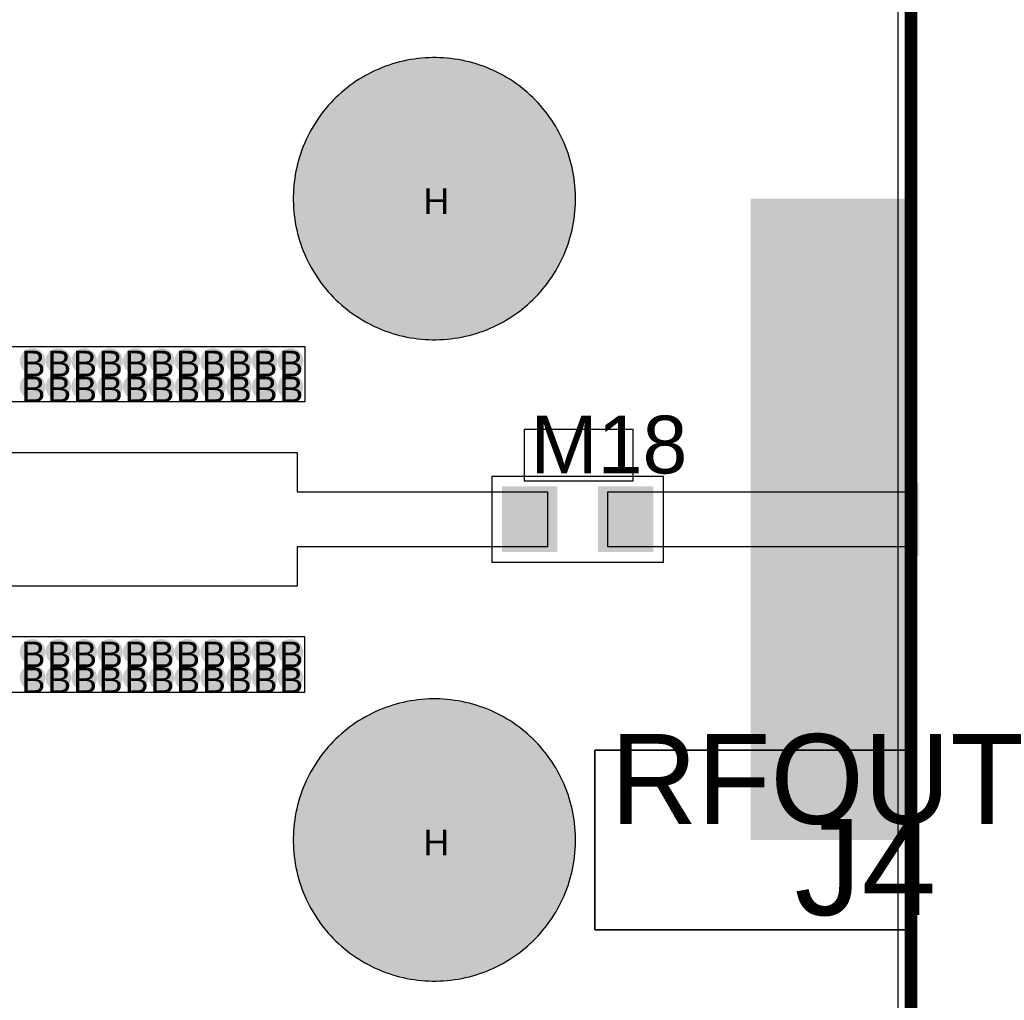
# Model space of a CAD drawing. Header units: millimetres. Extents: x -1.47 to 3.63, y -2.76 to 3.27.
# Tile 11 of 21: x 0.81 to 1.57, y 1.25 to 2.01. Entities that reach past the tile are written whole.
import ezdxf

# ---------------------------------------------------------------- set-up
doc = ezdxf.new("R2010")
doc.units = ezdxf.units.MM
doc.header["$MEASUREMENT"] = 0
for name, color, linetype in [('BottomLayer', 5, 'Continuous'), ('BottomSolder', 6, 'Continuous'), ('DrillDrawing', 1, 'Continuous'), ('Mechanical1', 6, 'Continuous'), ('TopLayer', 1, 'Continuous'), ('TopOverlay', 2, 'Continuous'), ('TopSolder', 216, 'Continuous')]:
    doc.layers.add(name, color=color, linetype=linetype)
doc.styles.add('Arial', font='txt', dxfattribs={"height": 0.2})

msp = doc.modelspace()

# ---------------------------------------------------------------- hatches: boundary and pattern name
at = {"layer": 'BottomLayer'}
h = msp.add_hatch(color=5, dxfattribs=at)
edge = h.paths.add_edge_path()
edge.add_arc((1.1285, 1.875), 0.0725, 0, 360)
msp.add_hatch(color=5, dxfattribs=at).paths.add_polyline_path([(1.505, 1.375), (1.375, 1.375), (1.375, 1.875), (1.505, 1.875)])
h = msp.add_hatch(color=5, dxfattribs=at)
edge = h.paths.add_edge_path()
edge.add_arc((0.81528, 1.74845), 0.01, 0, 360)
h = msp.add_hatch(color=5, dxfattribs=at)
edge = h.paths.add_edge_path()
edge.add_arc((0.83538, 1.74845), 0.01, 0, 360)
h = msp.add_hatch(color=5, dxfattribs=at)
edge = h.paths.add_edge_path()
edge.add_arc((0.85548, 1.74845), 0.01, 0, 360)
h = msp.add_hatch(color=5, dxfattribs=at)
edge = h.paths.add_edge_path()
edge.add_arc((0.87558, 1.74845), 0.01, 0, 360)
h = msp.add_hatch(color=5, dxfattribs=at)
edge = h.paths.add_edge_path()
edge.add_arc((0.89568, 1.74845), 0.01, 0, 360)
h = msp.add_hatch(color=5, dxfattribs=at)
edge = h.paths.add_edge_path()
edge.add_arc((0.91578, 1.74845), 0.01, 0, 360)
h = msp.add_hatch(color=5, dxfattribs=at)
edge = h.paths.add_edge_path()
edge.add_arc((0.93588, 1.74845), 0.01, 0, 360)
h = msp.add_hatch(color=5, dxfattribs=at)
edge = h.paths.add_edge_path()
edge.add_arc((0.95598, 1.74845), 0.01, 0, 360)
h = msp.add_hatch(color=5, dxfattribs=at)
edge = h.paths.add_edge_path()
edge.add_arc((0.97608, 1.74845), 0.01, 0, 360)
h = msp.add_hatch(color=5, dxfattribs=at)
edge = h.paths.add_edge_path()
edge.add_arc((0.99618, 1.74845), 0.01, 0, 360)
h = msp.add_hatch(color=5, dxfattribs=at)
edge = h.paths.add_edge_path()
edge.add_arc((1.01628, 1.74845), 0.01, 0, 360)
h = msp.add_hatch(color=5, dxfattribs=at)
edge = h.paths.add_edge_path()
edge.add_arc((0.81528, 1.72835), 0.01, 0, 360)
h = msp.add_hatch(color=5, dxfattribs=at)
edge = h.paths.add_edge_path()
edge.add_arc((0.83538, 1.72835), 0.01, 0, 360)
h = msp.add_hatch(color=5, dxfattribs=at)
edge = h.paths.add_edge_path()
edge.add_arc((0.85548, 1.72835), 0.01, 0, 360)
h = msp.add_hatch(color=5, dxfattribs=at)
edge = h.paths.add_edge_path()
edge.add_arc((0.87558, 1.72835), 0.01, 0, 360)
h = msp.add_hatch(color=5, dxfattribs=at)
edge = h.paths.add_edge_path()
edge.add_arc((0.89568, 1.72835), 0.01, 0, 360)
h = msp.add_hatch(color=5, dxfattribs=at)
edge = h.paths.add_edge_path()
edge.add_arc((0.91578, 1.72835), 0.01, 0, 360)
h = msp.add_hatch(color=5, dxfattribs=at)
edge = h.paths.add_edge_path()
edge.add_arc((0.93588, 1.72835), 0.01, 0, 360)
h = msp.add_hatch(color=5, dxfattribs=at)
edge = h.paths.add_edge_path()
edge.add_arc((0.95598, 1.72835), 0.01, 0, 360)
h = msp.add_hatch(color=5, dxfattribs=at)
edge = h.paths.add_edge_path()
edge.add_arc((0.97608, 1.72835), 0.01, 0, 360)
h = msp.add_hatch(color=5, dxfattribs=at)
edge = h.paths.add_edge_path()
edge.add_arc((0.99618, 1.72835), 0.01, 0, 360)
h = msp.add_hatch(color=5, dxfattribs=at)
edge = h.paths.add_edge_path()
edge.add_arc((1.01628, 1.72835), 0.01, 0, 360)
h = msp.add_hatch(color=5, dxfattribs=at)
edge = h.paths.add_edge_path()
edge.add_arc((0.81528, 1.52165), 0.01, 0, 360)
h = msp.add_hatch(color=5, dxfattribs=at)
edge = h.paths.add_edge_path()
edge.add_arc((0.83538, 1.52165), 0.01, 0, 360)
h = msp.add_hatch(color=5, dxfattribs=at)
edge = h.paths.add_edge_path()
edge.add_arc((0.85548, 1.52165), 0.01, 0, 360)
h = msp.add_hatch(color=5, dxfattribs=at)
edge = h.paths.add_edge_path()
edge.add_arc((0.87558, 1.52165), 0.01, 0, 360)
h = msp.add_hatch(color=5, dxfattribs=at)
edge = h.paths.add_edge_path()
edge.add_arc((0.89568, 1.52165), 0.01, 0, 360)
h = msp.add_hatch(color=5, dxfattribs=at)
edge = h.paths.add_edge_path()
edge.add_arc((0.91578, 1.52165), 0.01, 0, 360)
h = msp.add_hatch(color=5, dxfattribs=at)
edge = h.paths.add_edge_path()
edge.add_arc((0.93588, 1.52165), 0.01, 0, 360)
h = msp.add_hatch(color=5, dxfattribs=at)
edge = h.paths.add_edge_path()
edge.add_arc((0.95598, 1.52165), 0.01, 0, 360)
h = msp.add_hatch(color=5, dxfattribs=at)
edge = h.paths.add_edge_path()
edge.add_arc((0.97608, 1.52165), 0.01, 0, 360)
h = msp.add_hatch(color=5, dxfattribs=at)
edge = h.paths.add_edge_path()
edge.add_arc((0.99618, 1.52165), 0.01, 0, 360)
h = msp.add_hatch(color=5, dxfattribs=at)
edge = h.paths.add_edge_path()
edge.add_arc((1.01628, 1.52165), 0.01, 0, 360)
h = msp.add_hatch(color=5, dxfattribs=at)
edge = h.paths.add_edge_path()
edge.add_arc((0.81528, 1.50155), 0.01, 0, 360)
h = msp.add_hatch(color=5, dxfattribs=at)
edge = h.paths.add_edge_path()
edge.add_arc((0.83538, 1.50155), 0.01, 0, 360)
h = msp.add_hatch(color=5, dxfattribs=at)
edge = h.paths.add_edge_path()
edge.add_arc((0.85548, 1.50155), 0.01, 0, 360)
h = msp.add_hatch(color=5, dxfattribs=at)
edge = h.paths.add_edge_path()
edge.add_arc((0.87558, 1.50155), 0.01, 0, 360)
h = msp.add_hatch(color=5, dxfattribs=at)
edge = h.paths.add_edge_path()
edge.add_arc((0.89568, 1.50155), 0.01, 0, 360)
h = msp.add_hatch(color=5, dxfattribs=at)
edge = h.paths.add_edge_path()
edge.add_arc((0.91578, 1.50155), 0.01, 0, 360)
h = msp.add_hatch(color=5, dxfattribs=at)
edge = h.paths.add_edge_path()
edge.add_arc((0.93588, 1.50155), 0.01, 0, 360)
h = msp.add_hatch(color=5, dxfattribs=at)
edge = h.paths.add_edge_path()
edge.add_arc((0.95598, 1.50155), 0.01, 0, 360)
h = msp.add_hatch(color=5, dxfattribs=at)
edge = h.paths.add_edge_path()
edge.add_arc((0.97608, 1.50155), 0.01, 0, 360)
h = msp.add_hatch(color=5, dxfattribs=at)
edge = h.paths.add_edge_path()
edge.add_arc((0.99618, 1.50155), 0.01, 0, 360)
h = msp.add_hatch(color=5, dxfattribs=at)
edge = h.paths.add_edge_path()
edge.add_arc((1.01628, 1.50155), 0.01, 0, 360)
h = msp.add_hatch(color=5, dxfattribs=at)
edge = h.paths.add_edge_path()
edge.add_arc((1.1285, 1.375), 0.0725, 0, 360)
at = {"layer": 'TopLayer'}
h = msp.add_hatch(color=1, dxfattribs=at)
edge = h.paths.add_edge_path()
edge.add_arc((1.1285, 1.875), 0.0725, 0, 360)
h = msp.add_hatch(color=1, dxfattribs=at)
edge = h.paths.add_edge_path()
edge.add_arc((0.81528, 1.74845), 0.01, 0, 360)
h = msp.add_hatch(color=1, dxfattribs=at)
edge = h.paths.add_edge_path()
edge.add_arc((0.83538, 1.74845), 0.01, 0, 360)
h = msp.add_hatch(color=1, dxfattribs=at)
edge = h.paths.add_edge_path()
edge.add_arc((0.85548, 1.74845), 0.01, 0, 360)
h = msp.add_hatch(color=1, dxfattribs=at)
edge = h.paths.add_edge_path()
edge.add_arc((0.87558, 1.74845), 0.01, 0, 360)
h = msp.add_hatch(color=1, dxfattribs=at)
edge = h.paths.add_edge_path()
edge.add_arc((0.89568, 1.74845), 0.01, 0, 360)
h = msp.add_hatch(color=1, dxfattribs=at)
edge = h.paths.add_edge_path()
edge.add_arc((0.91578, 1.74845), 0.01, 0, 360)
h = msp.add_hatch(color=1, dxfattribs=at)
edge = h.paths.add_edge_path()
edge.add_arc((0.93588, 1.74845), 0.01, 0, 360)
h = msp.add_hatch(color=1, dxfattribs=at)
edge = h.paths.add_edge_path()
edge.add_arc((0.95598, 1.74845), 0.01, 0, 360)
h = msp.add_hatch(color=1, dxfattribs=at)
edge = h.paths.add_edge_path()
edge.add_arc((0.97608, 1.74845), 0.01, 0, 360)
h = msp.add_hatch(color=1, dxfattribs=at)
edge = h.paths.add_edge_path()
edge.add_arc((0.99618, 1.74845), 0.01, 0, 360)
h = msp.add_hatch(color=1, dxfattribs=at)
edge = h.paths.add_edge_path()
edge.add_arc((1.01628, 1.74845), 0.01, 0, 360)
h = msp.add_hatch(color=1, dxfattribs=at)
edge = h.paths.add_edge_path()
edge.add_arc((0.81528, 1.72835), 0.01, 0, 360)
h = msp.add_hatch(color=1, dxfattribs=at)
edge = h.paths.add_edge_path()
edge.add_arc((0.83538, 1.72835), 0.01, 0, 360)
h = msp.add_hatch(color=1, dxfattribs=at)
edge = h.paths.add_edge_path()
edge.add_arc((0.85548, 1.72835), 0.01, 0, 360)
h = msp.add_hatch(color=1, dxfattribs=at)
edge = h.paths.add_edge_path()
edge.add_arc((0.87558, 1.72835), 0.01, 0, 360)
h = msp.add_hatch(color=1, dxfattribs=at)
edge = h.paths.add_edge_path()
edge.add_arc((0.89568, 1.72835), 0.01, 0, 360)
h = msp.add_hatch(color=1, dxfattribs=at)
edge = h.paths.add_edge_path()
edge.add_arc((0.91578, 1.72835), 0.01, 0, 360)
h = msp.add_hatch(color=1, dxfattribs=at)
edge = h.paths.add_edge_path()
edge.add_arc((0.93588, 1.72835), 0.01, 0, 360)
h = msp.add_hatch(color=1, dxfattribs=at)
edge = h.paths.add_edge_path()
edge.add_arc((0.95598, 1.72835), 0.01, 0, 360)
h = msp.add_hatch(color=1, dxfattribs=at)
edge = h.paths.add_edge_path()
edge.add_arc((0.97608, 1.72835), 0.01, 0, 360)
h = msp.add_hatch(color=1, dxfattribs=at)
edge = h.paths.add_edge_path()
edge.add_arc((0.99618, 1.72835), 0.01, 0, 360)
h = msp.add_hatch(color=1, dxfattribs=at)
edge = h.paths.add_edge_path()
edge.add_arc((1.01628, 1.72835), 0.01, 0, 360)
for points in [[(1.505, 1.5975), (1.395, 1.5975), (1.395, 1.6525), (1.505, 1.6525)], [(1.21616, 1.6035), (1.18616, 1.6035), (1.18616, 1.6465), (1.21616, 1.6465)], [(1.29416, 1.6035), (1.26416, 1.6035), (1.26416, 1.6465), (1.29416, 1.6465)]]:
    msp.add_hatch(color=1, dxfattribs=at).paths.add_polyline_path(points)
h = msp.add_hatch(color=1, dxfattribs=at)
edge = h.paths.add_edge_path()
edge.add_arc((0.81528, 1.52165), 0.01, 0, 360)
h = msp.add_hatch(color=1, dxfattribs=at)
edge = h.paths.add_edge_path()
edge.add_arc((0.83538, 1.52165), 0.01, 0, 360)
h = msp.add_hatch(color=1, dxfattribs=at)
edge = h.paths.add_edge_path()
edge.add_arc((0.85548, 1.52165), 0.01, 0, 360)
h = msp.add_hatch(color=1, dxfattribs=at)
edge = h.paths.add_edge_path()
edge.add_arc((0.87558, 1.52165), 0.01, 0, 360)
h = msp.add_hatch(color=1, dxfattribs=at)
edge = h.paths.add_edge_path()
edge.add_arc((0.89568, 1.52165), 0.01, 0, 360)
h = msp.add_hatch(color=1, dxfattribs=at)
edge = h.paths.add_edge_path()
edge.add_arc((0.91578, 1.52165), 0.01, 0, 360)
h = msp.add_hatch(color=1, dxfattribs=at)
edge = h.paths.add_edge_path()
edge.add_arc((0.93588, 1.52165), 0.01, 0, 360)
h = msp.add_hatch(color=1, dxfattribs=at)
edge = h.paths.add_edge_path()
edge.add_arc((0.95598, 1.52165), 0.01, 0, 360)
h = msp.add_hatch(color=1, dxfattribs=at)
edge = h.paths.add_edge_path()
edge.add_arc((0.97608, 1.52165), 0.01, 0, 360)
h = msp.add_hatch(color=1, dxfattribs=at)
edge = h.paths.add_edge_path()
edge.add_arc((0.99618, 1.52165), 0.01, 0, 360)
h = msp.add_hatch(color=1, dxfattribs=at)
edge = h.paths.add_edge_path()
edge.add_arc((1.01628, 1.52165), 0.01, 0, 360)
h = msp.add_hatch(color=1, dxfattribs=at)
edge = h.paths.add_edge_path()
edge.add_arc((0.81528, 1.50155), 0.01, 0, 360)
h = msp.add_hatch(color=1, dxfattribs=at)
edge = h.paths.add_edge_path()
edge.add_arc((0.83538, 1.50155), 0.01, 0, 360)
h = msp.add_hatch(color=1, dxfattribs=at)
edge = h.paths.add_edge_path()
edge.add_arc((0.85548, 1.50155), 0.01, 0, 360)
h = msp.add_hatch(color=1, dxfattribs=at)
edge = h.paths.add_edge_path()
edge.add_arc((0.87558, 1.50155), 0.01, 0, 360)
h = msp.add_hatch(color=1, dxfattribs=at)
edge = h.paths.add_edge_path()
edge.add_arc((0.89568, 1.50155), 0.01, 0, 360)
h = msp.add_hatch(color=1, dxfattribs=at)
edge = h.paths.add_edge_path()
edge.add_arc((0.91578, 1.50155), 0.01, 0, 360)
h = msp.add_hatch(color=1, dxfattribs=at)
edge = h.paths.add_edge_path()
edge.add_arc((0.93588, 1.50155), 0.01, 0, 360)
h = msp.add_hatch(color=1, dxfattribs=at)
edge = h.paths.add_edge_path()
edge.add_arc((0.95598, 1.50155), 0.01, 0, 360)
h = msp.add_hatch(color=1, dxfattribs=at)
edge = h.paths.add_edge_path()
edge.add_arc((0.97608, 1.50155), 0.01, 0, 360)
h = msp.add_hatch(color=1, dxfattribs=at)
edge = h.paths.add_edge_path()
edge.add_arc((0.99618, 1.50155), 0.01, 0, 360)
h = msp.add_hatch(color=1, dxfattribs=at)
edge = h.paths.add_edge_path()
edge.add_arc((1.01628, 1.50155), 0.01, 0, 360)
h = msp.add_hatch(color=1, dxfattribs=at)
edge = h.paths.add_edge_path()
edge.add_arc((1.1285, 1.375), 0.0725, 0, 360)
at = {"layer": 'TopSolder'}
h = msp.add_hatch(color=216, dxfattribs=at)
edge = h.paths.add_edge_path()
edge.add_arc((1.1285, 1.875), 0.11, 0, 360)
for points in [[(1.1811, 1.59941), (1.22441, 1.59941), (1.22441, 1.65059), (1.1811, 1.65059)], [(1.29921, 1.65059), (1.25591, 1.65059), (1.25591, 1.59941), (1.29921, 1.59941)], [(1.506, 1.5965), (1.394, 1.5965), (1.394, 1.6535), (1.506, 1.6535)], [(1.21716, 1.6025), (1.18516, 1.6025), (1.18516, 1.6475), (1.21716, 1.6475)], [(1.29516, 1.6025), (1.26316, 1.6025), (1.26316, 1.6475), (1.29516, 1.6475)]]:
    msp.add_hatch(color=216, dxfattribs=at).paths.add_polyline_path(points)
h = msp.add_hatch(color=216, dxfattribs=at)
edge = h.paths.add_edge_path()
edge.add_arc((1.1285, 1.375), 0.11, 0, 360)

# ---------------------------------------------------------------- linework, layer by layer
at = {"layer": 'BottomLayer'}
msp.add_line((1.4898, 3.2398), (1.4898, 0.0102), dxfattribs=at)
at = {"layer": 'BottomSolder'}
msp.add_line((1.5, 3.25), (1.5, 0), dxfattribs=at)
at = {"layer": 'Mechanical1', "const_width": 0.01}
msp.add_lwpolyline([(1.5, 0), (1.5, 3.25)], dxfattribs=at)
at = {"layer": 'TopLayer'}
for p, q in [((1.09864, 1.98088), (1.09588, 1.98006)), ((1.10142, 1.98162), (1.09864, 1.98088)), ((1.10422, 1.9823), (1.10142, 1.98162)), ((1.10704, 1.9829), (1.10422, 1.9823)), ((1.10987, 1.98342), (1.10704, 1.9829)), ((1.11271, 1.98387), (1.10987, 1.98342)), ((1.11557, 1.98425), (1.11271, 1.98387)), ((1.11843, 1.98455), (1.11557, 1.98425)), ((1.1213, 1.98477), (1.11843, 1.98455)), ((1.12418, 1.98492), (1.1213, 1.98477)), ((1.12706, 1.985), (1.12418, 1.98492)), ((1.1285, 1.985), (1.12706, 1.985)), ((1.12994, 1.985), (1.1285, 1.985)), ((1.1285, 1.985), (1.1285, 1.985)), ((1.1285, 1.985), (1.1285, 1.985)), ((1.13282, 1.98492), (1.12994, 1.985)), ((1.13569, 1.98477), (1.13282, 1.98492)), ((1.13857, 1.98455), (1.13569, 1.98477)), ((1.14143, 1.98425), (1.13857, 1.98455)), ((1.14429, 1.98387), (1.14143, 1.98425)), ((1.14713, 1.98342), (1.14429, 1.98387)), ((1.14996, 1.9829), (1.14713, 1.98342)), ((1.15278, 1.9823), (1.14996, 1.9829)), ((1.15558, 1.98162), (1.15278, 1.9823)), ((1.15836, 1.98088), (1.15558, 1.98162)), ((1.16112, 1.98006), (1.15836, 1.98088)), ((1.07984, 1.97366), (1.07728, 1.97236)), ((1.08244, 1.9749), (1.07984, 1.97366)), ((1.08507, 1.97608), (1.08244, 1.9749)), ((1.08774, 1.97718), (1.08507, 1.97608)), ((1.09042, 1.97821), (1.08774, 1.97718)), ((1.09314, 1.97917), (1.09042, 1.97821)), ((1.09588, 1.98006), (1.09314, 1.97917)), ((1.16386, 1.97917), (1.16112, 1.98006)), ((1.16658, 1.97821), (1.16386, 1.97917)), ((1.16926, 1.97718), (1.16658, 1.97821)), ((1.17193, 1.97608), (1.16926, 1.97718)), ((1.17456, 1.9749), (1.17193, 1.97608)), ((1.17716, 1.97366), (1.17456, 1.9749)), ((1.17972, 1.97236), (1.17716, 1.97366)), ((1.06738, 1.96647), (1.06501, 1.96484)), ((1.0698, 1.96804), (1.06738, 1.96647)), ((1.07225, 1.96954), (1.0698, 1.96804)), ((1.07475, 1.97098), (1.07225, 1.96954)), ((1.07728, 1.97236), (1.07475, 1.97098)), ((1.18225, 1.97098), (1.17972, 1.97236)), ((1.18475, 1.96954), (1.18225, 1.97098)), ((1.1872, 1.96804), (1.18475, 1.96954)), ((1.18962, 1.96647), (1.1872, 1.96804)), ((1.19199, 1.96484), (1.18962, 1.96647)), ((1.05597, 1.95771), (1.05383, 1.95578)), ((1.05816, 1.95958), (1.05597, 1.95771)), ((1.06039, 1.96139), (1.05816, 1.95958)), ((1.06268, 1.96315), (1.06039, 1.96139)), ((1.06501, 1.96484), (1.06268, 1.96315)), ((1.19432, 1.96315), (1.19199, 1.96484)), ((1.19661, 1.96139), (1.19432, 1.96315)), ((1.19884, 1.95958), (1.19661, 1.96139)), ((1.20103, 1.95771), (1.19884, 1.95958)), ((1.20317, 1.95578), (1.20103, 1.95771)), ((1.04772, 1.94967), (1.04579, 1.94753)), ((1.0497, 1.95176), (1.04772, 1.94967)), ((1.05174, 1.9538), (1.0497, 1.95176)), ((1.05383, 1.95578), (1.05174, 1.9538)), ((1.20526, 1.9538), (1.20317, 1.95578)), ((1.2073, 1.95176), (1.20526, 1.9538)), ((1.20928, 1.94967), (1.2073, 1.95176)), ((1.21121, 1.94753), (1.20928, 1.94967)), ((1.04211, 1.94311), (1.04035, 1.94082)), ((1.04392, 1.94534), (1.04211, 1.94311)), ((1.04579, 1.94753), (1.04392, 1.94534)), ((1.21308, 1.94534), (1.21121, 1.94753)), ((1.21489, 1.94311), (1.21308, 1.94534)), ((1.21665, 1.94082), (1.21489, 1.94311)), ((1.03703, 1.93612), (1.03546, 1.9337)), ((1.03866, 1.93849), (1.03703, 1.93612)), ((1.04035, 1.94082), (1.03866, 1.93849)), ((1.21834, 1.93849), (1.21665, 1.94082)), ((1.21997, 1.93612), (1.21834, 1.93849)), ((1.22154, 1.9337), (1.21997, 1.93612)), ((1.03252, 1.92875), (1.03114, 1.92622)), ((1.03396, 1.93125), (1.03252, 1.92875)), ((1.03546, 1.9337), (1.03396, 1.93125)), ((1.22304, 1.93125), (1.22154, 1.9337)), ((1.22448, 1.92875), (1.22304, 1.93125)), ((1.22586, 1.92622), (1.22448, 1.92875)), ((1.0286, 1.92106), (1.02742, 1.91843)), ((1.02984, 1.92366), (1.0286, 1.92106)), ((1.03114, 1.92622), (1.02984, 1.92366)), ((1.22716, 1.92366), (1.22586, 1.92622)), ((1.2284, 1.92106), (1.22716, 1.92366)), ((1.22958, 1.91843), (1.2284, 1.92106)), ((1.02529, 1.91308), (1.02433, 1.91036)), ((1.02632, 1.91576), (1.02529, 1.91308)), ((1.02742, 1.91843), (1.02632, 1.91576)), ((1.23068, 1.91576), (1.22958, 1.91843)), ((1.23171, 1.91308), (1.23068, 1.91576)), ((1.23267, 1.91036), (1.23171, 1.91308)), ((1.02262, 1.90486), (1.02188, 1.90208)), ((1.02344, 1.90762), (1.02262, 1.90486)), ((1.02433, 1.91036), (1.02344, 1.90762)), ((1.23356, 1.90762), (1.23267, 1.91036)), ((1.23438, 1.90486), (1.23356, 1.90762)), ((1.23512, 1.90208), (1.23438, 1.90486)), ((1.0206, 1.89646), (1.02008, 1.89363)), ((1.0212, 1.89928), (1.0206, 1.89646)), ((1.02188, 1.90208), (1.0212, 1.89928)), ((1.2358, 1.89928), (1.23512, 1.90208)), ((1.2364, 1.89646), (1.2358, 1.89928)), ((1.23692, 1.89363), (1.2364, 1.89646)), ((1.01963, 1.89079), (1.01925, 1.88793)), ((1.02008, 1.89363), (1.01963, 1.89079)), ((1.23737, 1.89079), (1.23692, 1.89363)), ((1.23775, 1.88793), (1.23737, 1.89079)), ((1.01873, 1.88219), (1.01858, 1.87932)), ((1.01895, 1.88507), (1.01873, 1.88219)), ((1.01925, 1.88793), (1.01895, 1.88507)), ((1.23805, 1.88507), (1.23775, 1.88793)), ((1.23827, 1.88219), (1.23805, 1.88507)), ((1.23842, 1.87932), (1.23827, 1.88219)), ((1.01858, 1.87932), (1.0185, 1.87644)), ((1.0185, 1.87644), (1.0185, 1.875)), ((1.0185, 1.875), (1.0185, 1.87356)), ((1.0185, 1.87356), (1.01858, 1.87068)), ((1.2385, 1.87644), (1.23842, 1.87932)), ((1.23842, 1.87068), (1.2385, 1.87356)), ((1.2385, 1.875), (1.2385, 1.87644)), ((1.2385, 1.87356), (1.2385, 1.875)), ((1.01858, 1.87068), (1.01873, 1.8678)), ((1.01873, 1.8678), (1.01895, 1.86493)), ((1.23805, 1.86493), (1.23827, 1.8678)), ((1.23827, 1.8678), (1.23842, 1.87068)), ((1.01895, 1.86493), (1.01925, 1.86207)), ((1.01925, 1.86207), (1.01963, 1.85921)), ((1.01963, 1.85921), (1.02008, 1.85637)), ((1.23692, 1.85637), (1.23737, 1.85921)), ((1.23737, 1.85921), (1.23775, 1.86207)), ((1.23775, 1.86207), (1.23805, 1.86493)), ((1.02008, 1.85637), (1.0206, 1.85354)), ((1.0206, 1.85354), (1.0212, 1.85072)), ((1.0212, 1.85072), (1.02188, 1.84792)), ((1.23512, 1.84792), (1.2358, 1.85072)), ((1.2358, 1.85072), (1.2364, 1.85354)), ((1.2364, 1.85354), (1.23692, 1.85637)), ((1.02188, 1.84792), (1.02262, 1.84514)), ((1.02262, 1.84514), (1.02344, 1.84238)), ((1.02344, 1.84238), (1.02433, 1.83964)), ((1.23267, 1.83964), (1.23356, 1.84238)), ((1.23356, 1.84238), (1.23438, 1.84514)), ((1.23438, 1.84514), (1.23512, 1.84792)), ((1.02433, 1.83964), (1.02529, 1.83692)), ((1.02529, 1.83692), (1.02632, 1.83424)), ((1.23068, 1.83424), (1.23171, 1.83692)), ((1.23171, 1.83692), (1.23267, 1.83964)), ((1.02632, 1.83424), (1.02742, 1.83157)), ((1.02742, 1.83157), (1.0286, 1.82894)), ((1.0286, 1.82894), (1.02984, 1.82634)), ((1.22716, 1.82634), (1.2284, 1.82894)), ((1.2284, 1.82894), (1.22958, 1.83157)), ((1.22958, 1.83157), (1.23068, 1.83424)), ((1.02984, 1.82634), (1.03114, 1.82378)), ((1.03114, 1.82378), (1.03252, 1.82125)), ((1.03252, 1.82125), (1.03396, 1.81875)), ((1.22304, 1.81875), (1.22448, 1.82125)), ((1.22448, 1.82125), (1.22586, 1.82378)), ((1.22586, 1.82378), (1.22716, 1.82634)), ((1.03396, 1.81875), (1.03546, 1.8163)), ((1.03546, 1.8163), (1.03703, 1.81388)), ((1.03703, 1.81388), (1.03866, 1.81151)), ((1.03866, 1.81151), (1.04035, 1.80918)), ((1.21665, 1.80918), (1.21834, 1.81151)), ((1.21834, 1.81151), (1.21997, 1.81388)), ((1.21997, 1.81388), (1.22154, 1.8163)), ((1.22154, 1.8163), (1.22304, 1.81875)), ((1.04035, 1.80918), (1.04211, 1.80689)), ((1.04211, 1.80689), (1.04392, 1.80466)), ((1.04392, 1.80466), (1.04579, 1.80247)), ((1.21121, 1.80247), (1.21308, 1.80466)), ((1.21308, 1.80466), (1.21489, 1.80689)), ((1.21489, 1.80689), (1.21665, 1.80918)), ((1.04579, 1.80247), (1.04772, 1.80033)), ((1.04772, 1.80033), (1.0497, 1.79824)), ((1.0497, 1.79824), (1.05174, 1.7962)), ((1.05174, 1.7962), (1.05383, 1.79422)), ((1.20317, 1.79422), (1.20526, 1.7962)), ((1.20526, 1.7962), (1.2073, 1.79824)), ((1.2073, 1.79824), (1.20928, 1.80033)), ((1.20928, 1.80033), (1.21121, 1.80247)), ((1.05383, 1.79422), (1.05597, 1.79229)), ((1.05597, 1.79229), (1.05816, 1.79042)), ((1.05816, 1.79042), (1.06039, 1.78861)), ((1.06039, 1.78861), (1.06268, 1.78685)), ((1.19432, 1.78685), (1.19661, 1.78861)), ((1.19661, 1.78861), (1.19884, 1.79042)), ((1.19884, 1.79042), (1.20103, 1.79229)), ((1.20103, 1.79229), (1.20317, 1.79422)), ((1.06268, 1.78685), (1.06501, 1.78516)), ((1.06501, 1.78516), (1.06738, 1.78353)), ((1.06738, 1.78353), (1.0698, 1.78196)), ((1.0698, 1.78196), (1.07225, 1.78046)), ((1.18475, 1.78046), (1.1872, 1.78196)), ((1.1872, 1.78196), (1.18962, 1.78353)), ((1.18962, 1.78353), (1.19199, 1.78516)), ((1.19199, 1.78516), (1.19432, 1.78685)), ((1.07225, 1.78046), (1.07475, 1.77902)), ((1.07475, 1.77902), (1.07728, 1.77764)), ((1.07728, 1.77764), (1.07984, 1.77634)), ((1.07984, 1.77634), (1.08244, 1.7751)), ((1.08244, 1.7751), (1.08507, 1.77392)), ((1.08507, 1.77392), (1.08774, 1.77282)), ((1.16926, 1.77282), (1.17193, 1.77392)), ((1.17193, 1.77392), (1.17456, 1.7751)), ((1.17456, 1.7751), (1.17716, 1.77634)), ((1.17716, 1.77634), (1.17972, 1.77764)), ((1.17972, 1.77764), (1.18225, 1.77902)), ((1.18225, 1.77902), (1.18475, 1.78046)), ((1.08774, 1.77282), (1.09042, 1.77179)), ((1.09042, 1.77179), (1.09314, 1.77083)), ((1.09314, 1.77083), (1.09588, 1.76994)), ((1.09588, 1.76994), (1.09864, 1.76912)), ((1.09864, 1.76912), (1.10142, 1.76838)), ((1.10142, 1.76838), (1.10422, 1.7677)), ((1.10422, 1.7677), (1.10704, 1.7671)), ((1.10704, 1.7671), (1.10987, 1.76658)), ((1.10987, 1.76658), (1.11271, 1.76613)), ((1.11271, 1.76613), (1.11557, 1.76575)), ((1.11557, 1.76575), (1.11843, 1.76545)), ((1.11843, 1.76545), (1.1213, 1.76523)), ((1.13569, 1.76523), (1.13857, 1.76545)), ((1.13857, 1.76545), (1.14143, 1.76575)), ((1.14143, 1.76575), (1.14429, 1.76613)), ((1.14429, 1.76613), (1.14713, 1.76658)), ((1.14713, 1.76658), (1.14996, 1.7671)), ((1.14996, 1.7671), (1.15278, 1.7677)), ((1.15278, 1.7677), (1.15558, 1.76838)), ((1.15558, 1.76838), (1.15836, 1.76912)), ((1.15836, 1.76912), (1.16112, 1.76994)), ((1.16112, 1.76994), (1.16386, 1.77083)), ((1.16386, 1.77083), (1.16658, 1.77179)), ((1.16658, 1.77179), (1.16926, 1.77282)), ((0.50197, 1.75984), (1.0275, 1.75984)), ((1.0275, 1.75984), (1.0275, 1.71654)), ((1.1213, 1.76523), (1.12418, 1.76508)), ((1.12418, 1.76508), (1.12706, 1.765)), ((1.12706, 1.765), (1.1285, 1.765)), ((1.1285, 1.765), (1.1285, 1.765)), ((1.1285, 1.765), (1.12994, 1.765)), ((1.12994, 1.765), (1.13282, 1.76508)), ((1.13282, 1.76508), (1.13569, 1.76523)), ((1.0275, 1.71654), (0.50197, 1.71654)), ((0.48228, 1.67717), (1.02165, 1.67717)), ((1.02165, 1.67717), (1.02165, 1.6465)), ((1.02165, 1.6465), (1.21654, 1.6465)), ((1.21654, 1.6465), (1.21654, 1.6035)), ((1.26378, 1.6035), (1.26378, 1.6465)), ((1.26378, 1.6465), (1.5, 1.6465)), ((1.5, 1.6465), (1.5, 1.6035)), ((1.21654, 1.6035), (1.02165, 1.6035)), ((1.02165, 1.6035), (1.02165, 1.57283)), ((1.5, 1.6035), (1.26378, 1.6035)), ((1.02165, 1.57283), (0.54921, 1.57283)), ((1.0275, 1.53346), (0.50197, 1.53346)), ((1.0275, 1.49016), (1.0275, 1.53346)), ((0.50197, 1.49016), (1.0275, 1.49016)), ((1.10142, 1.48162), (1.09864, 1.48088)), ((1.10422, 1.4823), (1.10142, 1.48162)), ((1.10704, 1.4829), (1.10422, 1.4823)), ((1.10987, 1.48342), (1.10704, 1.4829)), ((1.11271, 1.48387), (1.10987, 1.48342)), ((1.11557, 1.48425), (1.11271, 1.48387)), ((1.11843, 1.48455), (1.11557, 1.48425)), ((1.1213, 1.48477), (1.11843, 1.48455)), ((1.12418, 1.48492), (1.1213, 1.48477)), ((1.12706, 1.485), (1.12418, 1.48492)), ((1.1285, 1.485), (1.12706, 1.485)), ((1.12994, 1.485), (1.1285, 1.485)), ((1.1285, 1.485), (1.1285, 1.485)), ((1.1285, 1.485), (1.1285, 1.485)), ((1.13282, 1.48492), (1.12994, 1.485)), ((1.13569, 1.48477), (1.13282, 1.48492)), ((1.13857, 1.48455), (1.13569, 1.48477)), ((1.14143, 1.48425), (1.13857, 1.48455)), ((1.14429, 1.48387), (1.14143, 1.48425)), ((1.14713, 1.48342), (1.14429, 1.48387)), ((1.14996, 1.4829), (1.14713, 1.48342)), ((1.15278, 1.4823), (1.14996, 1.4829)), ((1.15558, 1.48162), (1.15278, 1.4823)), ((1.15836, 1.48088), (1.15558, 1.48162)), ((1.07984, 1.47366), (1.07728, 1.47236)), ((1.08244, 1.4749), (1.07984, 1.47366)), ((1.08507, 1.47608), (1.08244, 1.4749)), ((1.08774, 1.47718), (1.08507, 1.47608)), ((1.09042, 1.47821), (1.08774, 1.47718)), ((1.09314, 1.47917), (1.09042, 1.47821)), ((1.09588, 1.48006), (1.09314, 1.47917)), ((1.09864, 1.48088), (1.09588, 1.48006)), ((1.16112, 1.48006), (1.15836, 1.48088)), ((1.16386, 1.47917), (1.16112, 1.48006)), ((1.16658, 1.47821), (1.16386, 1.47917)), ((1.16926, 1.47718), (1.16658, 1.47821)), ((1.17193, 1.47608), (1.16926, 1.47718)), ((1.17456, 1.4749), (1.17193, 1.47608)), ((1.17716, 1.47366), (1.17456, 1.4749)), ((1.17972, 1.47236), (1.17716, 1.47366)), ((1.06738, 1.46647), (1.06501, 1.46484)), ((1.0698, 1.46804), (1.06738, 1.46647)), ((1.07225, 1.46954), (1.0698, 1.46804)), ((1.07475, 1.47098), (1.07225, 1.46954)), ((1.07728, 1.47236), (1.07475, 1.47098)), ((1.18225, 1.47098), (1.17972, 1.47236)), ((1.18475, 1.46954), (1.18225, 1.47098)), ((1.1872, 1.46804), (1.18475, 1.46954)), ((1.18962, 1.46647), (1.1872, 1.46804)), ((1.19199, 1.46484), (1.18962, 1.46647)), ((1.05816, 1.45958), (1.05597, 1.45771)), ((1.06039, 1.46139), (1.05816, 1.45958)), ((1.06268, 1.46315), (1.06039, 1.46139)), ((1.06501, 1.46484), (1.06268, 1.46315)), ((1.19432, 1.46315), (1.19199, 1.46484)), ((1.19661, 1.46139), (1.19432, 1.46315)), ((1.19884, 1.45958), (1.19661, 1.46139)), ((1.20103, 1.45771), (1.19884, 1.45958)), ((1.0497, 1.45176), (1.04772, 1.44967)), ((1.05174, 1.4538), (1.0497, 1.45176)), ((1.05383, 1.45578), (1.05174, 1.4538)), ((1.05597, 1.45771), (1.05383, 1.45578)), ((1.20317, 1.45578), (1.20103, 1.45771)), ((1.20526, 1.4538), (1.20317, 1.45578)), ((1.2073, 1.45176), (1.20526, 1.4538)), ((1.20928, 1.44967), (1.2073, 1.45176)), ((1.04211, 1.44311), (1.04035, 1.44082)), ((1.04392, 1.44534), (1.04211, 1.44311)), ((1.04579, 1.44753), (1.04392, 1.44534)), ((1.04772, 1.44967), (1.04579, 1.44753)), ((1.21121, 1.44753), (1.20928, 1.44967)), ((1.21308, 1.44534), (1.21121, 1.44753)), ((1.21489, 1.44311), (1.21308, 1.44534)), ((1.21665, 1.44082), (1.21489, 1.44311)), ((1.03703, 1.43612), (1.03546, 1.4337)), ((1.03866, 1.43849), (1.03703, 1.43612)), ((1.04035, 1.44082), (1.03866, 1.43849)), ((1.21834, 1.43849), (1.21665, 1.44082)), ((1.21997, 1.43612), (1.21834, 1.43849)), ((1.22154, 1.4337), (1.21997, 1.43612)), ((1.03252, 1.42875), (1.03114, 1.42622)), ((1.03396, 1.43125), (1.03252, 1.42875)), ((1.03546, 1.4337), (1.03396, 1.43125)), ((1.22304, 1.43125), (1.22154, 1.4337)), ((1.22448, 1.42875), (1.22304, 1.43125)), ((1.22586, 1.42622), (1.22448, 1.42875)), ((1.0286, 1.42106), (1.02742, 1.41843)), ((1.02984, 1.42366), (1.0286, 1.42106)), ((1.03114, 1.42622), (1.02984, 1.42366)), ((1.22716, 1.42366), (1.22586, 1.42622)), ((1.2284, 1.42106), (1.22716, 1.42366)), ((1.22958, 1.41843), (1.2284, 1.42106)), ((1.02529, 1.41308), (1.02433, 1.41036)), ((1.02632, 1.41576), (1.02529, 1.41308)), ((1.02742, 1.41843), (1.02632, 1.41576)), ((1.23068, 1.41576), (1.22958, 1.41843)), ((1.23171, 1.41308), (1.23068, 1.41576)), ((1.23267, 1.41036), (1.23171, 1.41308)), ((1.02262, 1.40486), (1.02188, 1.40208)), ((1.02344, 1.40762), (1.02262, 1.40486)), ((1.02433, 1.41036), (1.02344, 1.40762)), ((1.23356, 1.40762), (1.23267, 1.41036)), ((1.23438, 1.40486), (1.23356, 1.40762)), ((1.23512, 1.40208), (1.23438, 1.40486)), ((1.0212, 1.39928), (1.0206, 1.39646)), ((1.02188, 1.40208), (1.0212, 1.39928)), ((1.2358, 1.39928), (1.23512, 1.40208)), ((1.2364, 1.39646), (1.2358, 1.39928)), ((1.01963, 1.39079), (1.01925, 1.38793)), ((1.02008, 1.39363), (1.01963, 1.39079)), ((1.0206, 1.39646), (1.02008, 1.39363)), ((1.23692, 1.39363), (1.2364, 1.39646)), ((1.23737, 1.39079), (1.23692, 1.39363)), ((1.23775, 1.38793), (1.23737, 1.39079)), ((1.01873, 1.38219), (1.01858, 1.37932)), ((1.01895, 1.38507), (1.01873, 1.38219)), ((1.01925, 1.38793), (1.01895, 1.38507)), ((1.23805, 1.38507), (1.23775, 1.38793)), ((1.23827, 1.38219), (1.23805, 1.38507)), ((1.23842, 1.37932), (1.23827, 1.38219)), ((1.01858, 1.37932), (1.0185, 1.37644)), ((1.0185, 1.37644), (1.0185, 1.375)), ((1.0185, 1.375), (1.0185, 1.37356)), ((1.2385, 1.37644), (1.23842, 1.37932)), ((1.2385, 1.375), (1.2385, 1.37644)), ((1.2385, 1.37356), (1.2385, 1.375)), ((1.0185, 1.37356), (1.01858, 1.37068)), ((1.01858, 1.37068), (1.01873, 1.3678)), ((1.01873, 1.3678), (1.01895, 1.36493)), ((1.23805, 1.36493), (1.23827, 1.3678)), ((1.23827, 1.3678), (1.23842, 1.37068)), ((1.23842, 1.37068), (1.2385, 1.37356)), ((1.01895, 1.36493), (1.01925, 1.36207)), ((1.01925, 1.36207), (1.01963, 1.35921)), ((1.01963, 1.35921), (1.02008, 1.35637)), ((1.23692, 1.35637), (1.23737, 1.35921)), ((1.23737, 1.35921), (1.23775, 1.36207)), ((1.23775, 1.36207), (1.23805, 1.36493)), ((1.02008, 1.35637), (1.0206, 1.35354)), ((1.0206, 1.35354), (1.0212, 1.35072)), ((1.2358, 1.35072), (1.2364, 1.35354)), ((1.2364, 1.35354), (1.23692, 1.35637)), ((1.0212, 1.35072), (1.02188, 1.34792)), ((1.02188, 1.34792), (1.02262, 1.34514)), ((1.02262, 1.34514), (1.02344, 1.34238)), ((1.23356, 1.34238), (1.23438, 1.34514)), ((1.23438, 1.34514), (1.23512, 1.34792)), ((1.23512, 1.34792), (1.2358, 1.35072)), ((1.02344, 1.34238), (1.02433, 1.33964)), ((1.02433, 1.33964), (1.02529, 1.33692)), ((1.02529, 1.33692), (1.02632, 1.33424)), ((1.23068, 1.33424), (1.23171, 1.33692)), ((1.23171, 1.33692), (1.23267, 1.33964)), ((1.23267, 1.33964), (1.23356, 1.34238)), ((1.02632, 1.33424), (1.02742, 1.33157)), ((1.02742, 1.33157), (1.0286, 1.32894)), ((1.0286, 1.32894), (1.02984, 1.32634)), ((1.22716, 1.32634), (1.2284, 1.32894)), ((1.2284, 1.32894), (1.22958, 1.33157)), ((1.22958, 1.33157), (1.23068, 1.33424)), ((1.02984, 1.32634), (1.03114, 1.32378)), ((1.03114, 1.32378), (1.03252, 1.32125)), ((1.03252, 1.32125), (1.03396, 1.31875)), ((1.22304, 1.31875), (1.22448, 1.32125)), ((1.22448, 1.32125), (1.22586, 1.32378)), ((1.22586, 1.32378), (1.22716, 1.32634)), ((1.03396, 1.31875), (1.03546, 1.3163)), ((1.03546, 1.3163), (1.03703, 1.31388)), ((1.03703, 1.31388), (1.03866, 1.31151)), ((1.21834, 1.31151), (1.21997, 1.31388)), ((1.21997, 1.31388), (1.22154, 1.3163)), ((1.22154, 1.3163), (1.22304, 1.31875)), ((1.03866, 1.31151), (1.04035, 1.30918)), ((1.04035, 1.30918), (1.04211, 1.30689)), ((1.04211, 1.30689), (1.04392, 1.30466)), ((1.21308, 1.30466), (1.21489, 1.30689)), ((1.21489, 1.30689), (1.21665, 1.30918)), ((1.21665, 1.30918), (1.21834, 1.31151)), ((1.04392, 1.30466), (1.04579, 1.30247)), ((1.04579, 1.30247), (1.04772, 1.30033)), ((1.04772, 1.30033), (1.0497, 1.29824)), ((1.0497, 1.29824), (1.05174, 1.2962)), ((1.20526, 1.2962), (1.2073, 1.29824)), ((1.2073, 1.29824), (1.20928, 1.30033)), ((1.20928, 1.30033), (1.21121, 1.30247)), ((1.21121, 1.30247), (1.21308, 1.30466)), ((1.05174, 1.2962), (1.05383, 1.29422)), ((1.05383, 1.29422), (1.05597, 1.29229)), ((1.05597, 1.29229), (1.05816, 1.29042)), ((1.05816, 1.29042), (1.06039, 1.28861)), ((1.19661, 1.28861), (1.19884, 1.29042)), ((1.19884, 1.29042), (1.20103, 1.29229)), ((1.20103, 1.29229), (1.20317, 1.29422)), ((1.20317, 1.29422), (1.20526, 1.2962)), ((1.06039, 1.28861), (1.06268, 1.28685)), ((1.06268, 1.28685), (1.06501, 1.28516)), ((1.06501, 1.28516), (1.06738, 1.28353)), ((1.06738, 1.28353), (1.0698, 1.28196)), ((1.0698, 1.28196), (1.07225, 1.28046)), ((1.18475, 1.28046), (1.1872, 1.28196)), ((1.1872, 1.28196), (1.18962, 1.28353)), ((1.18962, 1.28353), (1.19199, 1.28516)), ((1.19199, 1.28516), (1.19432, 1.28685)), ((1.19432, 1.28685), (1.19661, 1.28861)), ((1.07225, 1.28046), (1.07475, 1.27902)), ((1.07475, 1.27902), (1.07728, 1.27764)), ((1.07728, 1.27764), (1.07984, 1.27634)), ((1.07984, 1.27634), (1.08244, 1.2751)), ((1.08244, 1.2751), (1.08507, 1.27392)), ((1.17193, 1.27392), (1.17456, 1.2751)), ((1.17456, 1.2751), (1.17716, 1.27634)), ((1.17716, 1.27634), (1.17972, 1.27764)), ((1.17972, 1.27764), (1.18225, 1.27902)), ((1.18225, 1.27902), (1.18475, 1.28046)), ((1.08507, 1.27392), (1.08774, 1.27282)), ((1.08774, 1.27282), (1.09042, 1.27179)), ((1.09042, 1.27179), (1.09314, 1.27083)), ((1.09314, 1.27083), (1.09588, 1.26994)), ((1.09588, 1.26994), (1.09864, 1.26912)), ((1.09864, 1.26912), (1.10142, 1.26838)), ((1.10142, 1.26838), (1.10422, 1.2677)), ((1.10422, 1.2677), (1.10704, 1.2671)), ((1.10704, 1.2671), (1.10987, 1.26658)), ((1.10987, 1.26658), (1.11271, 1.26613)), ((1.14429, 1.26613), (1.14713, 1.26658)), ((1.14713, 1.26658), (1.14996, 1.2671)), ((1.14996, 1.2671), (1.15278, 1.2677)), ((1.15278, 1.2677), (1.15558, 1.26838)), ((1.15558, 1.26838), (1.15836, 1.26912)), ((1.15836, 1.26912), (1.16112, 1.26994)), ((1.16112, 1.26994), (1.16386, 1.27083)), ((1.16386, 1.27083), (1.16658, 1.27179)), ((1.16658, 1.27179), (1.16926, 1.27282)), ((1.16926, 1.27282), (1.17193, 1.27392)), ((1.11271, 1.26613), (1.11557, 1.26575)), ((1.11557, 1.26575), (1.11843, 1.26545)), ((1.11843, 1.26545), (1.1213, 1.26523)), ((1.1213, 1.26523), (1.12418, 1.26508)), ((1.12418, 1.26508), (1.12706, 1.265)), ((1.12706, 1.265), (1.1285, 1.265)), ((1.1285, 1.265), (1.1285, 1.265)), ((1.1285, 1.265), (1.12994, 1.265)), ((1.12994, 1.265), (1.13282, 1.26508)), ((1.13282, 1.26508), (1.13569, 1.26523)), ((1.13569, 1.26523), (1.13857, 1.26545)), ((1.13857, 1.26545), (1.14143, 1.26575)), ((1.14143, 1.26575), (1.14429, 1.26613))]:
    msp.add_line(p, q, dxfattribs=at)
at = {"layer": 'TopSolder'}
for p, q in [((1.5, 2.175), (1.5, 1.445)), ((1.2835, 1.695), (1.1985, 1.695)), ((1.1985, 1.695), (1.1985, 1.655)), ((1.2835, 1.695), (1.1985, 1.695)), ((1.1985, 1.695), (1.1985, 1.65846)), ((1.2835, 1.655), (1.2835, 1.695)), ((1.2835, 1.65846), (1.2835, 1.695)), ((1.30709, 1.65846), (1.17323, 1.65846)), ((1.17323, 1.65846), (1.17323, 1.59154)), ((1.1985, 1.65846), (1.17323, 1.65846)), ((1.17323, 1.65846), (1.17323, 1.59154)), ((1.30709, 1.65846), (1.2835, 1.65846)), ((1.30709, 1.59154), (1.30709, 1.65846)), ((1.30709, 1.59154), (1.30709, 1.65846)), ((1.1985, 1.655), (1.2835, 1.655)), ((1.17323, 1.59154), (1.30709, 1.59154)), ((1.17323, 1.59154), (1.30709, 1.59154)), ((1.2535, 1.305), (1.2535, 1.445)), ((1.2535, 1.445), (1.5, 1.445)), ((1.5, 1.445), (1.2535, 1.445)), ((1.2535, 1.445), (1.2535, 1.305)), ((1.5, 1.445), (1.5, 1.305)), ((1.5, 1.305), (1.2535, 1.305)), ((1.2535, 1.305), (1.5, 1.305)), ((1.5, 1.305), (1.5, 0.775))]:
    msp.add_line(p, q, dxfattribs=at)

# ---------------------------------------------------------------- texts
at = {"layer": 'DrillDrawing', "style": 'Arial'}
for s, p in [('H', (1.11984, 1.863)), ('B', (0.80661, 1.73645)), ('B', (0.82671, 1.73645)), ('B', (0.84681, 1.73645)), ('B', (0.86691, 1.73645)), ('B', (0.88701, 1.73645)), ('B', (0.90711, 1.73645)), ('B', (0.92721, 1.73645)), ('B', (0.94731, 1.73645)), ('B', (0.96741, 1.73645)), ('B', (0.98751, 1.73645)), ('B', (1.00761, 1.73645)), ('B', (0.80661, 1.71635)), ('B', (0.82671, 1.71635)), ('B', (0.84681, 1.71635)), ('B', (0.86691, 1.71635)), ('B', (0.88701, 1.71635)), ('B', (0.90711, 1.71635)), ('B', (0.92721, 1.71635)), ('B', (0.94731, 1.71635)), ('B', (0.96741, 1.71635)), ('B', (0.98751, 1.71635)), ('B', (1.00761, 1.71635)), ('B', (0.80661, 1.50966)), ('B', (0.82671, 1.50966)), ('B', (0.84681, 1.50966)), ('B', (0.86691, 1.50966)), ('B', (0.88701, 1.50966)), ('B', (0.90711, 1.50966)), ('B', (0.92721, 1.50966)), ('B', (0.94731, 1.50966)), ('B', (0.96741, 1.50966)), ('B', (0.98751, 1.50966)), ('B', (1.00761, 1.50966)), ('B', (0.80661, 1.48956)), ('B', (0.82671, 1.48956)), ('B', (0.84681, 1.48956)), ('B', (0.86691, 1.48956)), ('B', (0.88701, 1.48956)), ('B', (0.90711, 1.48956)), ('B', (0.92721, 1.48956)), ('B', (0.94731, 1.48956)), ('B', (0.96741, 1.48956)), ('B', (0.98751, 1.48956)), ('B', (1.00761, 1.48956)), ('H', (1.11984, 1.363))]:
    msp.add_text(s, height=0.02, dxfattribs=at).set_placement(p)
at = {"layer": 'TopOverlay', "style": 'Arial'}
for s, height, p in [('M18', 0.045, (1.2034, 1.66079)), ('J4', 0.075, (1.40914, 1.3164))]:
    msp.add_text(s, height=height, dxfattribs=at).set_placement(p)
msp.add_text('RFOUT', height=0.07, rotation=360, dxfattribs=at).set_placement((1.26544, 1.38758))

doc.saveas('drawing.dxf')
